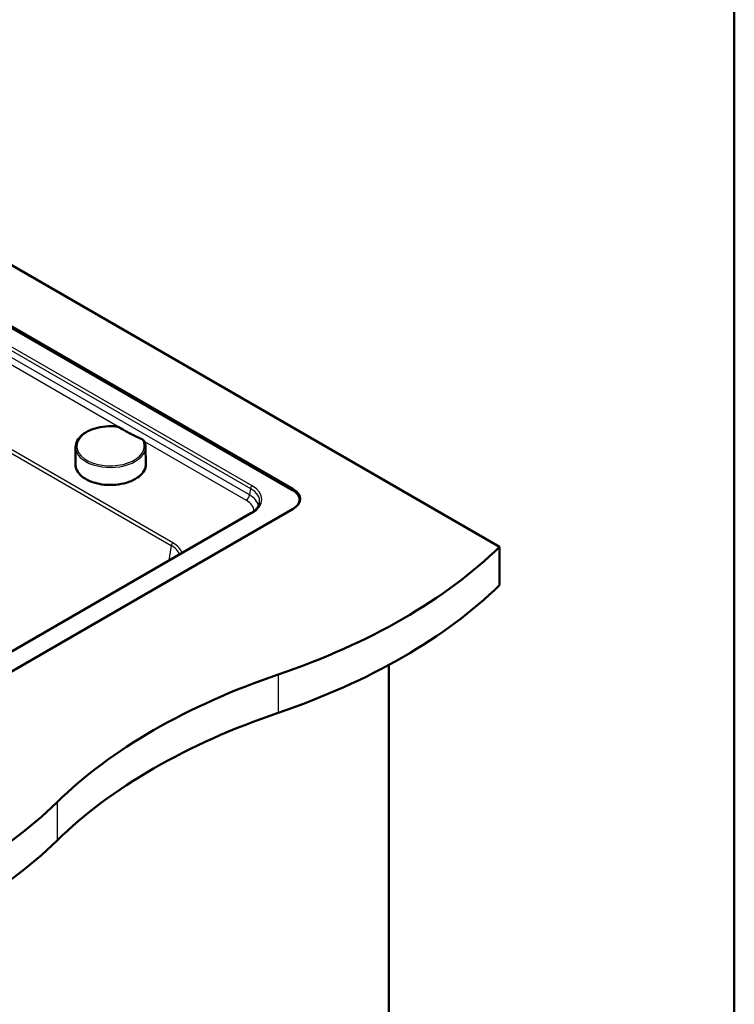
# Model space of a CAD drawing. Header units: millimetres. Extents: x 100 to 2000, y 93 to 2870.
# Tile 7 of 7: x 1543 to 2000, y 1304 to 1934. Entities that reach past the tile are written whole.
import ezdxf

# ---------------------------------------------------------------- set-up
doc = ezdxf.new("R2010")
doc.units = ezdxf.units.MM
doc.header["$LTSCALE"] = 10
for name, color, linetype, lineweight in [('Sketch Geometry(ISO)', 7, 'Continuous', 50), ('Visible Edges(ISO)', 7, 'Continuous', 50), ('Visible Tangent Edges(ISO)', 7, 'Continuous', 25)]:
    doc.layers.add(name, color=color, linetype=linetype, lineweight=lineweight)

# ---------------------------------------------------------------- blocks, each defined once
blk = doc.blocks.new('Borders Marketing Border')
at = {"layer": 'Sketch Geometry(ISO)'}
blk.add_line((200, 287), (200, 10), dxfattribs=at)

msp = doc.modelspace()

# ---------------------------------------------------------------- linework, layer by layer
at = {"layer": 'Visible Edges(ISO)'}
for p, q in [((1519.47, 1787.47), (1849.86, 1596.72)), ((1519.77, 1748.11), (1717.99, 1633.67)), ((1717.63, 1633.06), (1519.78, 1747.29)), ((1578.85, 1660.43), (1578.82, 1649.33)), ((1623.61, 1660.77), (1623.81, 1649.67)), ((1722.02, 1625.09), (1722.02, 1626.93)), ((1717.99, 1621.01), (1383.52, 1427.91)), ((1690.95, 1618.26), (1386.96, 1442.75)), ((1849.86, 1596.72), (1849.86, 1572.23)), ((1779.15, 1521.19), (1779.15, 988.43))]:
    msp.add_line(p, q, dxfattribs=at)
for centre, major_axis, start_param, end_param in [((1707.02, 1626.93), (15, 0), 5.497787, 7.068583), ((1707.02, 1627.34), (15.5, 0), 5.497787, 7.068583), ((1505.29, 1714.01), (400, 0), 5.245107, 5.750467), ((1505.29, 1689.52), (-400, 0), 2.103514, 2.608875), ((1911.59, 1316.13), (400, 0), 2.103514, 2.608875), ((1911.59, 1291.64), (-400, 0), 5.245107, 5.750467), ((1222.45, 1550.71), (400, 0), 5.245107, 5.750467), ((1222.45, 1526.22), (-400, 0), 2.103514, 2.608875)]:
    msp.add_ellipse(centre, major_axis=major_axis, ratio=0.57735, start_param=start_param, end_param=end_param, dxfattribs=at)
for points, knots in [([(1578.85, 1660.43), (1578.86, 1661.82), (1579.22, 1663.21), (1580.65, 1665.87), (1581.73, 1667.14), (1584.51, 1669.45), (1586.23, 1670.47), (1590.13, 1672.15), (1592.3, 1672.8), (1596.87, 1673.66), (1599.26, 1673.87), (1602.6, 1673.85), (1603.55, 1673.81), (1604.49, 1673.73)], [0.835261, 0.835261, 0.835261, 0.835261, 1.135981, 1.135981, 1.449046, 1.449046, 1.773366, 1.773366, 2.098846, 2.098846, 2.423429, 2.423429, 2.552596, 2.552596, 2.552596, 2.552596]), ([(1604.49, 1673.73), (1604.7, 1673.71), (1604.91, 1673.69), (1605.32, 1673.62), (1605.52, 1673.58), (1605.92, 1673.48), (1606.11, 1673.42), (1606.48, 1673.29), (1606.67, 1673.21), (1607.01, 1673.04), (1607.18, 1672.95), (1607.33, 1672.85)], [0, 0, 0, 0, 0.0576108, 0.0576108, 0.1152216, 0.1152216, 0.1728324, 0.1728324, 0.2304431, 0.2304431, 0.2880539, 0.2880539, 0.2880539, 0.2880539]), ([(1620.95, 1665.72), (1619.97, 1666.15), (1619, 1666.58), (1617.09, 1667.48), (1616.15, 1667.93), (1614.3, 1668.87), (1613.39, 1669.34), (1611.61, 1670.31), (1610.73, 1670.81), (1609.01, 1671.82), (1608.16, 1672.33), (1607.33, 1672.85)], [6.1910957, 6.1910957, 6.1910957, 6.1910957, 6.2279315, 6.2279315, 6.2647674, 6.2647674, 6.3016032, 6.3016032, 6.3384391, 6.3384391, 6.3752749, 6.3752749, 6.3752749, 6.3752749]), ([(1620.95, 1665.72), (1621.13, 1665.65), (1621.3, 1665.56), (1621.62, 1665.37), (1621.78, 1665.27), (1622.07, 1665.05), (1622.2, 1664.94), (1622.45, 1664.69), (1622.56, 1664.55), (1622.75, 1664.27), (1622.84, 1664.12), (1622.91, 1663.96)], [0, 0, 0, 0, 0.0576108, 0.0576108, 0.1152216, 0.1152216, 0.1728324, 0.1728324, 0.2304431, 0.2304431, 0.2880539, 0.2880539, 0.2880539, 0.2880539]), ([(1622.91, 1663.96), (1622.99, 1663.75), (1623.08, 1663.54), (1623.22, 1663.12), (1623.28, 1662.91), (1623.4, 1662.49), (1623.44, 1662.28), (1623.52, 1661.85), (1623.55, 1661.63), (1623.59, 1661.2), (1623.6, 1660.98), (1623.61, 1660.77)], [3.7305891, 3.7305891, 3.7305891, 3.7305891, 3.7773412, 3.7773412, 3.8240933, 3.8240933, 3.8708454, 3.8708454, 3.9175976, 3.9175976, 3.9643497, 3.9643497, 3.9643497, 3.9643497]), ([(1623.81, 1649.67), (1623.84, 1648.27), (1623.48, 1646.87), (1622.03, 1644.2), (1620.94, 1642.93), (1618.12, 1640.64), (1616.4, 1639.63), (1612.5, 1637.98), (1610.32, 1637.33), (1605.74, 1636.47), (1603.34, 1636.26), (1598.54, 1636.28), (1596.14, 1636.52), (1591.61, 1637.42), (1589.48, 1638.09), (1585.67, 1639.78), (1584.01, 1640.81), (1581.32, 1643.12), (1580.3, 1644.41), (1579.09, 1646.92), (1578.81, 1648.12), (1578.82, 1649.33)], [3.96435, 3.96435, 3.96435, 3.96435, 4.281609, 4.281609, 4.600756, 4.600756, 4.921371, 4.921371, 5.242088, 5.242088, 5.562684, 5.562684, 5.883233, 5.883233, 6.203843, 6.203843, 6.524573, 6.524573, 6.845107, 6.845107, 7.118446, 7.118446, 7.118446, 7.118446]), ([(1690.95, 1618.26), (1691.61, 1618.64), (1692.21, 1619.04), (1693.3, 1619.88), (1693.79, 1620.31), (1694.65, 1621.2), (1695.01, 1621.66), (1695.62, 1622.57), (1695.86, 1623.03), (1696.23, 1623.95), (1696.36, 1624.4), (1696.43, 1624.86)], [-0.7816001, -0.7816001, -0.7816001, -0.7816001, -0.6426019, -0.6426019, -0.5036038, -0.5036038, -0.3646057, -0.3646057, -0.2256075, -0.2256075, -0.0866094, -0.0866094, -0.0866094, -0.0866094])]:
    msp.add_open_spline(points, degree=3, knots=knots, dxfattribs=at)
at = {"layer": 'Visible Tangent Edges(ISO)'}
for p, q in [((1377.41, 1749.11), (1639.96, 1597.53)), ((1641.01, 1599.25), (1380.13, 1749.87)), ((1691.7, 1635.68), (1519.87, 1734.88)), ((1519.89, 1732.54), (1690.65, 1633.95)), ((1690.04, 1629.93), (1519.92, 1728.14)), ((1519.96, 1723.47), (1616.08, 1667.98)), ((1622.86, 1664.06), (1687.94, 1626.48)), ((1690.65, 1633.95), (1690.04, 1629.93)), ((1717.99, 1633.67), (1717.99, 1632.85)), ((1387.71, 1442.68), (1691.7, 1618.19)), ((1639.96, 1597.53), (1638.51, 1587.99)), ((1708.44, 1515.07), (1708.44, 1490.58)), ((1567.02, 1433.42), (1567.02, 1408.93))]:
    msp.add_line(p, q, dxfattribs=at)
for centre, major_axis, ratio, start_param, end_param in [((1601.23, 1661.12), (21.63, 0.16), 0.582367, 1.418005, 6.523198), ((1604.43, 1672.98), (0.061, 0.747), 0.123725, 0, 0.627195), ((1606.93, 1672.22), (0.4, 0.634), 0.602006, 0, 0.817347), ((1681.23, 1712.82), (100.74, 0.76), 0.582367, 3.878512, 4.062691), ((1620.65, 1665.03), (0.298, 0.688), 0.491776, 0, 0.732637), ((1622.22, 1663.66), (0.689, 0.296), 0.789624, 0, 1.250403), ((1601.23, 1660.52), (-22.38, -0.17), 0.582367, 6.276933, 9.43103), ((1601.31, 1649.41), (22.5, 0.17), 0.582367, 3.135341, 6.289437), ((1691.7, 1634.45), (0.75, 1.3), 0.57735, 0.785398, 2.268928), ((1676.33, 1625.71), (20.17, 0.22), 0.572287, 6.190232, 7.058442), ((1676.33, 1626.93), (21.66, 0), 0.572981, 5.501585, 7.064785), ((1687.92, 1628.92), (1.5, 2.6), 0.57735, 3.935717, 5.410521), ((1675.77, 1619.45), (17.14, 0.14), 0.577514, 6.282001, 7.059282), ((1675.75, 1621.89), (20.12, -0.31), 0.578082, 0.110935, 0.789883), ((1691.7, 1616.96), (-0.75, 1.3), 0.57735, 5.497787, 6.283185), ((1641.02, 1598.03), (0.75, 1.3), 0.57735, 0.794125, 2.268928), ((1625.62, 1589.13), (20.19, 0.4), 0.577069, 0.20693, 0.769255), ((1625.61, 1590.35), (21.68, 0.18), 0.577514, 0.184842, 0.776097)]:
    msp.add_ellipse(centre, major_axis=major_axis, ratio=ratio, start_param=start_param, end_param=end_param, dxfattribs=at)
for points, knots in [([(1604.42, 1673.59), (1604.66, 1673.57), (1604.9, 1673.54), (1605.36, 1673.46), (1605.58, 1673.4), (1605.79, 1673.34), (1606, 1673.27), (1606.21, 1673.2), (1606.59, 1673.03), (1606.77, 1672.93), (1606.93, 1672.83)], [0, 0, 0, 0, 0.0720135, 0.0720135, 0.144027, 0.144027, 0.144027, 0.2160404, 0.2160404, 0.2880539, 0.2880539, 0.2880539, 0.2880539]), ([(1620.64, 1665.64), (1621.03, 1665.48), (1621.37, 1665.27), (1621.9, 1664.81), (1622.1, 1664.54), (1622.21, 1664.27)], [0, 0, 0, 0, 0.1440268, 0.1440268, 0.2880539, 0.2880539, 0.2880539, 0.2880539])]:
    msp.add_open_spline(points, degree=3, knots=knots, dxfattribs=at)

# ---------------------------------------------------------------- block references
at = {"xscale": 10, "yscale": 10, "zscale": 10}
msp.add_blockref('Borders Marketing Border', (0, 0), dxfattribs=at)

doc.saveas('drawing.dxf')
